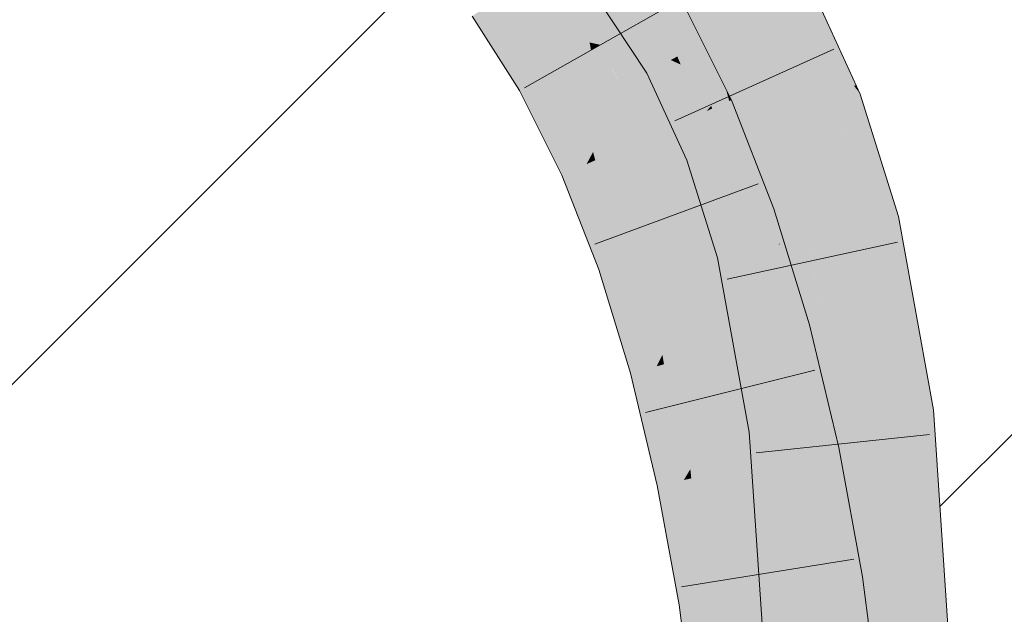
# Model space of a CAD drawing. Extents: x -420 to 300, y 62 to 1162.
# Tile 91 of 256: x 169.969 to 171.295, y 720.795 to 721.596. Entities that reach past the tile are written whole.
import ezdxf
from ezdxf.lldxf.tags import DXFTag

# ---------------------------------------------------------------- set-up
doc = ezdxf.new("R2010")
doc.units = 0
doc.layers.get('0').update_dxf_attribs({"lineweight": 35})
for name, color, linetype, lineweight, true_color in [('E_Detail_Beschriftung', 7, 'Continuous', 13, 0x009900), ('E_Detail_Wandschraffur', 7, 'Continuous', 5, 0xc0c0c0), ('E_Leerrohr 25-A06G9FCX8I', 7, 'Continuous', 9, 0xff8000), ('E_Leerrohr 25-Shading', 7, 'Continuous', 9, 0xff8000)]:
    doc.layers.add(name, color=color, linetype=linetype, lineweight=lineweight, true_color=true_color)
doc.styles.get("Standard").update_dxf_attribs({"font": 'ARIALN.TTF'})
tags = doc.linetypes.add('fein_strichliert', pattern=[4, 1, -2, 1]).pattern_tags.tags
tags[8:9] = [DXFTag(74, 4), DXFTag(75, 0), DXFTag(340, '0'), DXFTag(46, 0.0), DXFTag(50, 0.0), DXFTag(44, 0.0), DXFTag(45, 0.0)]
tags[6:7] = [DXFTag(74, 4), DXFTag(75, 0), DXFTag(340, '0'), DXFTag(46, 0.0), DXFTag(50, 0.0), DXFTag(44, 0.0), DXFTag(45, 0.0)]
tags[4:5] = [DXFTag(74, 4), DXFTag(75, 0), DXFTag(340, '0'), DXFTag(46, 0.0), DXFTag(50, 0.0), DXFTag(44, 0.0), DXFTag(45, 0.0)]

# ---------------------------------------------------------------- blocks, each defined once
blk = doc.blocks.new('Shading-A06G9EZD8I', base_point=(169.7832, 721.9892))
at = {"layer": 'E_Leerrohr 25-Shading', "color": 31, "true_color": 0xfabd7f}
for points in [[(170.9231, 721.5842), (171.0005, 721.6269), (170.8461, 721.7009), (170.9166, 721.7543)], [(170.751, 721.7258), (170.6795, 721.6738), (170.8279, 721.6053), (170.751, 721.5618)], [(170.8736, 721.5568), (170.9231, 721.5842), (170.8198, 721.681), (170.8461, 721.7009)], [(170.8198, 721.681), (170.8059, 721.6705), (170.8736, 721.5568), (170.8624, 721.5506)], [(170.6287, 721.5894), (170.6795, 721.6738), (170.6182, 721.6292)], [(170.6287, 721.5894), (170.7365, 721.5651), (170.6795, 721.6738), (170.732, 721.5915)], [(170.8545, 721.5463), (170.7946, 721.6619), (170.8513, 721.5444), (170.7869, 721.6561)], [(170.8624, 721.5506), (170.8059, 721.6705), (170.8545, 721.5463), (170.7946, 721.6619)], [(170.8458, 721.5414), (170.8458, 721.5414), (170.7756, 721.6476), (170.8354, 721.566)], [(170.7756, 721.6476), (170.8354, 721.566), (170.8192, 721.6), (170.8262, 721.5878)], [(170.6182, 721.6292), (170.608, 721.6218), (170.6287, 721.5894)], [(170.9231, 721.5842), (170.968, 721.4864), (171.0005, 721.6269), (171.0583, 721.5012)], [(170.8279, 721.6053), (170.751, 721.5618), (170.894, 721.4727), (170.8132, 721.437)], [(170.674, 721.5184), (170.7383, 721.5546), (170.6287, 721.5894), (170.7365, 721.5651)], [(170.7365, 721.5651), (170.751, 721.5618), (170.732, 721.5915)], [(170.8354, 721.566), (170.8513, 721.5444), (170.8262, 721.5878)], [(170.9231, 721.5842), (170.8736, 721.5568), (170.968, 721.4864), (170.8851, 721.5237)], [(170.7411, 721.4176), (170.7581, 721.4498), (170.7086, 721.5379), (170.7383, 721.5546)], [(170.7383, 721.5546), (170.751, 721.5618), (170.7365, 721.5651)], [(170.7581, 721.4498), (170.7832, 721.4971), (170.7383, 721.5546), (170.751, 721.5618)], [(170.8458, 721.5414), (170.8513, 721.5444), (170.8354, 721.566)], [(170.8851, 721.5237), (170.8736, 721.5568), (170.8701, 721.5305), (170.8624, 721.5506)], [(170.8513, 721.5444), (170.8458, 721.5414), (170.8546, 721.5374)], [(170.9017, 721.4194), (170.8932, 721.4493), (170.8458, 721.5414)], [(170.8458, 721.5414), (170.8932, 721.4493), (170.8872, 721.4694), (170.888, 721.4675)], [(170.8458, 721.5414), (170.8872, 721.4694), (170.8546, 721.5374)], [(170.8592, 721.5353), (170.8545, 721.5463), (170.8546, 721.5374), (170.8513, 721.5444)], [(170.8701, 721.5305), (170.8624, 721.5506), (170.8592, 721.5353), (170.8545, 721.5463)], [(170.674, 721.5184), (170.7324, 721.4012), (170.7086, 721.5379), (170.7411, 721.4176)], [(170.8872, 721.4694), (170.8592, 721.5353), (170.8546, 721.5374)], [(170.911, 721.423), (170.8701, 721.5305), (170.9075, 721.4216), (170.8592, 721.5353)], [(170.9188, 721.426), (170.8851, 721.5237), (170.911, 721.423), (170.8701, 721.5305)], [(170.968, 721.4864), (170.8851, 721.5237), (170.9746, 721.4473), (170.9188, 721.426)], [(170.7919, 721.4276), (170.7832, 721.4971), (170.7647, 721.4155), (170.7581, 721.4498)], [(170.8132, 721.437), (170.7832, 721.4971), (170.7919, 721.4276)], [(170.968, 721.4864), (170.9843, 721.451), (171.0583, 721.5012), (171.0668, 721.4825)], [(170.9746, 721.4473), (170.9843, 721.451), (170.968, 721.4864)], [(171.0308, 721.3027), (171.1169, 721.3226), (170.9843, 721.451), (171.0668, 721.4825)], [(170.894, 721.4727), (170.8132, 721.437), (170.9502, 721.329), (170.8667, 721.3)], [(170.8932, 721.4493), (170.9075, 721.4216), (170.888, 721.4675)], [(170.7647, 721.4155), (170.7581, 721.4498), (170.7441, 721.4064), (170.7411, 721.4176)], [(170.9017, 721.4194), (170.9075, 721.4216), (170.8932, 721.4493)], [(170.9836, 721.4507), (170.9746, 721.4473), (170.9926, 721.294), (170.988, 721.3177)], [(171.0105, 721.2981), (171.0308, 721.3027), (170.9836, 721.4507), (170.9843, 721.451)], [(170.9836, 721.4507), (170.9926, 721.294), (171.0105, 721.2981)], [(170.8068, 721.3235), (170.8339, 721.384), (170.7919, 721.4276), (170.8132, 721.437)], [(170.9746, 721.4473), (170.9188, 721.426), (170.9905, 721.2935), (170.9575, 721.2859)], [(170.7911, 721.2886), (170.8068, 721.3235), (170.7647, 721.4155), (170.7919, 721.4276)], [(170.9412, 721.3257), (170.911, 721.423), (170.9075, 721.4216)], [(170.9575, 721.2859), (170.9188, 721.426), (170.9538, 721.285), (170.911, 721.423)], [(170.7411, 721.4176), (170.7324, 721.4012), (170.7441, 721.4064)], [(170.7647, 721.4155), (170.7441, 721.4064), (170.7911, 721.2886), (170.7832, 721.2711)], [(170.9017, 721.4194), (170.938, 721.3259), (170.9075, 721.4216), (170.9355, 721.3419)], [(170.9446, 721.2829), (170.938, 721.3259), (170.9017, 721.4194)], [(170.7441, 721.4064), (170.7324, 721.4012), (170.7832, 721.2711)], [(170.8414, 721.2912), (170.8339, 721.384), (170.8128, 721.2813), (170.8068, 721.3235)], [(170.8667, 721.3), (170.8339, 721.384), (170.8414, 721.2912)], [(170.9502, 721.329), (170.8667, 721.3), (170.9974, 721.1752), (170.9121, 721.152)], [(170.938, 721.3259), (170.9538, 721.285), (170.9355, 721.3419), (170.9412, 721.3257)], [(170.8128, 721.2813), (170.8068, 721.3235), (170.794, 721.2748), (170.7911, 721.2886)], [(170.9446, 721.2829), (170.9538, 721.285), (170.938, 721.3259)], [(170.988, 721.3177), (170.9905, 721.2935), (170.9926, 721.294)], [(171.0755, 721.055), (171.1633, 721.0656), (171.0308, 721.3027), (171.1169, 721.3226)], [(171.0308, 721.3027), (171.0105, 721.2981), (171.0344, 721.2826), (171.0116, 721.2883)], [(170.8345, 721.1443), (170.8521, 721.1792), (170.8128, 721.2813), (170.8414, 721.2912)], [(170.8521, 721.1792), (170.8842, 721.2432), (170.8414, 721.2912), (170.8667, 721.3)], [(170.9905, 721.2935), (170.9575, 721.2859), (170.9988, 721.0887)], [(170.9926, 721.294), (170.9905, 721.2935), (170.9928, 721.2929)], [(171.0248, 721.0489), (170.9928, 721.2929), (170.9957, 721.1658), (170.9905, 721.2935)], [(171.0116, 721.2883), (171.0105, 721.2981), (170.9928, 721.2929), (170.9926, 721.294)], [(171.0382, 721.0505), (171.0116, 721.2883), (171.0248, 721.0489), (170.9928, 721.2929)], [(170.7911, 721.2886), (170.7832, 721.2711), (170.794, 721.2748)], [(170.8128, 721.2813), (170.794, 721.2748), (170.8345, 721.1443), (170.8268, 721.1288)], [(170.9446, 721.2829), (170.9683, 721.2255), (170.9538, 721.285)], [(170.9846, 721.1133), (170.9446, 721.2829), (170.9877, 721.0449)], [(170.9446, 721.2829), (170.9846, 721.1133), (170.9683, 721.2255), (170.9834, 721.1415)], [(170.9683, 721.2255), (170.9575, 721.2859), (170.9538, 721.285)], [(170.9816, 721.1707), (170.9575, 721.2859), (170.9683, 721.2255)], [(171.0344, 721.2826), (171.0116, 721.2883), (171.0559, 721.0526), (171.0382, 721.0505)], [(171.0559, 721.0526), (171.0755, 721.055), (171.0344, 721.2826)], [(170.794, 721.2748), (170.7832, 721.2711), (170.8268, 721.1288)], [(170.8879, 721.1454), (170.8842, 721.2432), (170.8562, 721.1368), (170.8521, 721.1792)], [(170.9121, 721.152), (170.8842, 721.2432), (170.8879, 721.1454)], [(170.9822, 721.1678), (170.9816, 721.1707), (170.9834, 721.1415), (170.9683, 721.2255)], [(170.8562, 721.1368), (170.8521, 721.1792), (170.8366, 721.1315), (170.8345, 721.1443)], [(171.0178, 721.09), (170.9974, 721.1752), (170.9284, 721.0839), (170.9121, 721.152)], [(171.0005, 721.0459), (170.9988, 721.0887), (170.9834, 721.1415), (170.9822, 721.1678)], [(171.0141, 721.0475), (170.9957, 721.1658), (171.0086, 721.0469), (170.9982, 721.1044)], [(171.0248, 721.0489), (170.9957, 721.1658), (171.0141, 721.0475)], [(170.8345, 721.1443), (170.8268, 721.1288), (170.8366, 721.1315)], [(170.8879, 721.1454), (170.8562, 721.1368), (170.8914, 721.077), (170.8708, 721.0024)], [(170.8914, 721.077), (170.9121, 721.152), (170.8879, 721.1454)], [(170.9121, 721.152), (170.8914, 721.077), (170.9253, 721.0789), (170.894, 721.0266)], [(170.9121, 721.152), (170.9253, 721.0789), (170.9252, 721.0971)], [(170.8366, 721.1315), (170.8268, 721.1288), (170.8634, 720.9756)], [(170.8708, 721.0024), (170.8562, 721.1368), (170.8634, 720.9756), (170.8366, 721.1315)], [(170.9846, 721.1133), (171.0005, 721.0459), (170.9834, 721.1415)], [(170.9878, 721.0444), (171.0005, 721.0459), (170.9877, 721.0449), (170.9846, 721.1133)], [(171.0086, 721.0469), (170.9982, 721.1044), (171.0076, 721.0468), (170.9988, 721.0887)], [(170.9253, 721.0789), (170.9284, 721.0839), (170.9252, 721.0971)], [(170.894, 721.0266), (170.8914, 721.077), (170.8721, 720.9902), (170.8708, 721.0024)], [(170.9258, 720.9888), (170.9253, 721.0789), (170.8962, 720.9825), (170.894, 721.0266)], [(170.9347, 720.9907), (170.9284, 721.0839), (170.9258, 720.9888), (170.9253, 721.0789)], [(171.0364, 721.012), (171.0178, 721.09), (170.9499, 720.9938), (170.9284, 721.0839)], [(170.9499, 720.9938), (170.9284, 721.0839), (170.9347, 720.9907)], [(170.9988, 721.0887), (171.0005, 721.0459), (171.0076, 721.0468)], [(171.094, 720.7806), (171.1824, 720.7799), (171.0755, 721.055), (171.1633, 721.0656)], [(171.0419, 720.9838), (171.0382, 721.0505), (171.0314, 720.9615), (171.0248, 721.0489)], [(171.0559, 721.0526), (171.0382, 721.0505), (171.0573, 721.0163), (171.0419, 720.9838)], [(171.0573, 721.0163), (171.0755, 721.055), (171.0559, 721.0526)], [(171.0755, 721.055), (171.0573, 721.0163), (171.094, 720.7806), (171.0661, 720.7809)], [(170.9878, 721.0444), (170.9982, 720.8911), (171.0005, 721.0459)], [(171.0181, 720.9716), (171.0086, 721.0469), (170.9982, 720.8911), (171.0005, 721.0459)], [(171.0241, 720.9461), (171.0141, 721.0475), (171.0219, 720.9413), (171.0086, 721.0469)], [(171.0314, 720.9615), (171.0248, 721.0489), (171.0241, 720.9461), (171.0141, 721.0475)], [(170.8962, 720.9825), (170.894, 721.0266), (170.8734, 720.9778), (170.8721, 720.9902)], [(171.0364, 721.012), (170.9499, 720.9938), (171.0679, 720.8397), (170.9806, 720.8264)], [(171.0661, 720.7809), (171.0573, 721.0163), (171.0533, 720.781), (171.0419, 720.9838)], [(170.8708, 721.0024), (170.8634, 720.9756), (170.8721, 720.9902)], [(170.8721, 720.9902), (170.8634, 720.9756), (170.8734, 720.9778)], [(170.9285, 720.8184), (170.9258, 720.9888), (170.9065, 720.8151), (170.8962, 720.9825)], [(170.9418, 720.8204), (170.9347, 720.9907), (170.9285, 720.8184), (170.9258, 720.9888)], [(170.9418, 720.8204), (170.9499, 720.9938), (170.9347, 720.9907)], [(170.9418, 720.8204), (170.9612, 720.8234), (170.9499, 720.9938), (170.9639, 720.9173)], [(170.8734, 720.9778), (170.8634, 720.9756), (170.8932, 720.813)], [(170.9065, 720.8151), (170.8962, 720.9825), (170.8932, 720.813), (170.8734, 720.9778)], [(171.0181, 720.9716), (170.9982, 720.8911), (171.0151, 720.9271)], [(171.0219, 720.9413), (171.0181, 720.9716), (171.0151, 720.9271)], [(171.0533, 720.781), (171.0419, 720.9838), (171.0449, 720.7811), (171.0314, 720.9615)], [(171.0449, 720.7811), (171.0314, 720.9615), (171.0405, 720.7811), (171.0241, 720.9461)], [(171.0351, 720.8348), (171.0241, 720.9461), (171.0219, 720.9413)], [(171.0107, 720.8586), (171.0405, 720.7811), (171.0219, 720.9413), (171.0351, 720.8348)], [(171.0107, 720.8586), (171.0219, 720.9413), (171.0151, 720.9271)], [(170.9982, 720.8911), (171.0107, 720.8586), (171.0151, 720.9271)], [(170.9612, 720.8234), (170.9806, 720.8264), (170.9639, 720.9173)], [(171.0056, 720.7814), (171.0107, 720.8586), (170.9982, 720.8911)], [(171.0056, 720.7814), (171.0405, 720.7811), (171.0107, 720.8586)], [(171.0679, 720.8397), (170.9806, 720.8264), (171.0993, 720.5995), (171.0114, 720.5901)], [(170.957, 720.5844), (171.0114, 720.5901), (170.9612, 720.8234), (170.9806, 720.8264)], [(170.9065, 720.8151), (170.8932, 720.813), (170.9235, 720.5809)], [(170.9348, 720.582), (170.9285, 720.8184), (170.9235, 720.5809), (170.9065, 720.8151)], [(170.9455, 720.5832), (170.9418, 720.8204), (170.9348, 720.582), (170.9285, 720.8184)], [(170.9455, 720.5832), (170.957, 720.5844), (170.9418, 720.8204), (170.9612, 720.8234)]]:
    blk.add_solid(points, dxfattribs=at)
at = {"layer": 'E_Leerrohr 25-Shading', "color": 43, "true_color": 0xd7ab7f}
for points in [[(170.817, 721.5255), (170.8458, 721.5414), (170.7583, 721.6345), (170.7756, 721.6476)], [(170.7464, 721.6255), (170.8137, 721.5237), (170.7583, 721.6345), (170.817, 721.5255)], [(171.0199, 721.6376), (171.0005, 721.6269), (171.0748, 721.5299)], [(171.0957, 721.5073), (171.0325, 721.6447), (171.0748, 721.5299), (171.0199, 721.6376)], [(170.6287, 721.5894), (170.608, 721.6218), (170.6421, 721.5004), (170.5784, 721.6003)], [(170.9002, 721.4797), (170.9201, 721.5023), (170.8537, 721.6198), (170.8598, 721.6233)], [(171.0583, 721.5012), (171.087, 721.5059), (171.0005, 721.6269), (171.0748, 721.5299)], [(170.8279, 721.6053), (170.8695, 721.5219), (170.8344, 721.6089)], [(170.8695, 721.5219), (170.8537, 721.6198), (170.8344, 721.6089)], [(170.8695, 721.5219), (170.894, 721.4727), (170.8537, 721.6198), (170.9002, 721.4797)], [(170.6676, 721.5148), (170.6287, 721.5894), (170.6508, 721.5052), (170.6287, 721.5893)], [(170.6713, 721.5168), (170.674, 721.5184), (170.6361, 721.5753), (170.6287, 721.5894)], [(170.6287, 721.5893), (170.6421, 721.5004), (170.6508, 721.5052)], [(170.6676, 721.5148), (170.6713, 721.5168), (170.6361, 721.5753)], [(170.8361, 721.475), (170.8458, 721.5414), (170.817, 721.5255)], [(170.8361, 721.475), (170.8675, 721.4063), (170.8458, 721.5414), (170.9017, 721.4194)], [(171.087, 721.5059), (171.0925, 721.5068), (171.0748, 721.5299)], [(171.0957, 721.5073), (171.0748, 721.5299), (171.0925, 721.5068)], [(170.7169, 721.3943), (170.6676, 721.5148), (170.6586, 721.4673), (170.6508, 721.5052)], [(170.7169, 721.3943), (170.7239, 721.3975), (170.6676, 721.5148), (170.6713, 721.5168)], [(170.6713, 721.5168), (170.7239, 721.3975), (170.674, 721.5184), (170.7298, 721.4)], [(170.7298, 721.4), (170.7324, 721.4012), (170.674, 721.5184)], [(170.8137, 721.5237), (170.8361, 721.475), (170.817, 721.5255)], [(170.6508, 721.5052), (170.6421, 721.5004), (170.6586, 721.4673)], [(170.9245, 721.4861), (170.9201, 721.5023), (170.9015, 721.476), (170.9002, 721.4797)], [(170.9275, 721.4875), (170.9201, 721.5023), (170.9245, 721.4861)], [(171.101, 721.4957), (171.0925, 721.5068), (171.0688, 721.4833), (171.0583, 721.5012)], [(171.0925, 721.5068), (171.101, 721.4957), (171.0957, 721.5073)], [(171.0583, 721.5012), (171.0668, 721.4825), (171.0688, 721.4833)], [(171.132, 721.3261), (171.1526, 721.3308), (171.0688, 721.4833), (171.101, 721.4957)], [(170.9002, 721.4797), (170.894, 721.4727), (170.9015, 721.476)], [(170.9015, 721.476), (170.894, 721.4727), (170.9243, 721.3954)], [(170.959, 721.3321), (170.9245, 721.4861), (170.9243, 721.3954), (170.9015, 721.476)], [(170.9848, 721.341), (170.9275, 721.4875), (170.959, 721.3321), (170.9245, 721.4861)], [(171.0688, 721.4833), (171.0668, 721.4825), (171.1249, 721.3245), (171.0705, 721.4708)], [(171.0688, 721.4833), (171.1249, 721.3245), (171.132, 721.3261)], [(170.7169, 721.3943), (170.6586, 721.4673), (170.6989, 721.3864)], [(171.0705, 721.4708), (171.1169, 721.3226), (171.1249, 721.3245)], [(170.909, 721.2747), (170.9446, 721.2829), (170.8675, 721.4063), (170.9017, 721.4194)], [(170.7592, 721.2627), (170.7661, 721.2651), (170.7169, 721.3943), (170.7239, 721.3975)], [(170.7239, 721.3975), (170.7661, 721.2651), (170.7298, 721.4), (170.7753, 721.2682)], [(170.7298, 721.4), (170.7753, 721.2682), (170.7324, 721.4012), (170.7808, 721.2702)], [(170.7808, 721.2702), (170.7832, 721.2711), (170.7324, 721.4012)], [(170.959, 721.3321), (170.9243, 721.3954), (170.9502, 721.329)], [(170.7169, 721.3943), (170.6989, 721.3864), (170.7592, 721.2627), (170.7487, 721.259)], [(170.959, 721.3321), (170.9502, 721.329), (170.9736, 721.2528)], [(170.9974, 721.1752), (170.9919, 721.3181), (170.959, 721.3321), (170.9848, 721.341)], [(170.9974, 721.1752), (170.959, 721.3321), (170.9736, 721.2528)], [(171.1934, 721.0693), (171.1996, 721.07), (171.132, 721.3261), (171.1526, 721.3308)], [(171.0328, 721.1848), (170.9919, 721.3181), (171.0098, 721.1785)], [(170.9919, 721.3181), (170.9974, 721.1752), (171.0098, 721.1785)], [(171.1713, 721.0666), (171.1515, 721.1973), (171.1169, 721.3226), (171.1249, 721.3245)], [(171.1713, 721.0666), (171.1169, 721.3226), (171.1227, 721.2903)], [(171.1515, 721.1973), (171.132, 721.3261), (171.1249, 721.3245)], [(171.1787, 721.0675), (171.132, 721.3261), (171.1515, 721.1973)], [(171.1787, 721.0675), (171.1843, 721.0682), (171.132, 721.3261), (171.1343, 721.3165)], [(171.1343, 721.3165), (171.1843, 721.0682), (171.1697, 721.1686), (171.1888, 721.0687)], [(171.1227, 721.2903), (171.1633, 721.0656), (171.1713, 721.0666)], [(170.9514, 721.04), (170.9878, 721.0444), (170.909, 721.2747), (170.9446, 721.2829)], [(170.7592, 721.2627), (170.7487, 721.259), (170.795, 721.1202), (170.7915, 721.1193)], [(170.795, 721.1202), (170.7981, 721.1211), (170.7592, 721.2627), (170.7661, 721.2651)], [(170.7661, 721.2651), (170.7981, 721.1211), (170.7753, 721.2682), (170.8108, 721.1245)], [(170.8108, 721.1245), (170.8268, 721.1288), (170.7753, 721.2682), (170.7832, 721.2711)], [(171.1515, 721.1973), (171.1713, 721.0666), (171.1787, 721.0675)], [(171.0183, 721.09), (171.0548, 721.0925), (171.0098, 721.1785), (171.0328, 721.1848)], [(170.9974, 721.1752), (171.0178, 721.09), (171.0098, 721.1785), (171.0183, 721.09)], [(171.1697, 721.1686), (171.1888, 721.0687), (171.1832, 721.1121), (171.1909, 721.069)], [(170.795, 721.1202), (170.7915, 721.1193), (170.8117, 721.0346)], [(170.7981, 721.1211), (170.795, 721.1202), (170.8079, 721.0543)], [(170.8117, 721.0346), (170.8634, 720.9756), (170.7981, 721.1211), (170.8268, 721.1288)], [(170.8117, 721.0346), (170.7981, 721.1211), (170.8079, 721.0543)], [(171.1832, 721.1121), (171.1909, 721.069), (171.1858, 721.1013), (171.1912, 721.069)], [(171.0548, 721.0925), (171.0178, 721.09), (171.0567, 721.0844), (171.0594, 721.0361)], [(171.1912, 721.069), (171.1934, 721.0693), (171.1858, 721.1013)], [(171.0416, 721.0131), (171.0604, 721.017), (171.0178, 721.09), (171.0594, 721.0361)], [(171.0178, 721.09), (171.0364, 721.012), (171.0416, 721.0131)], [(171.0594, 721.0361), (171.0722, 721.0195), (171.0567, 721.0844)], [(171.1713, 721.0666), (171.1633, 721.0656), (171.1747, 721.0233)], [(171.1747, 721.0233), (171.1633, 721.0656), (171.1939, 720.7798), (171.1824, 720.7799)], [(171.1787, 721.0675), (171.1713, 721.0666), (171.1844, 720.9874), (171.1747, 721.0233)], [(171.1844, 720.9874), (171.1909, 720.9631), (171.1787, 721.0675), (171.1843, 721.0682)], [(171.1843, 721.0682), (171.1909, 720.9631), (171.1888, 721.0687), (171.1953, 720.947)], [(171.1888, 721.0687), (171.1953, 720.947), (171.1909, 721.069), (171.1964, 720.943)], [(171.1964, 720.943), (171.212, 720.8851), (171.1909, 721.069), (171.1934, 721.0693)], [(171.1934, 721.0693), (171.2048, 720.9563), (171.1996, 721.07), (171.2072, 720.9563)], [(170.9514, 721.04), (170.9982, 720.8911), (170.9878, 721.0444)], [(170.9982, 720.8911), (170.9514, 721.04), (170.9965, 720.7815), (170.969, 720.7817)], [(170.8634, 720.9756), (170.8117, 721.0346), (170.8275, 720.9681)], [(171.0604, 721.017), (171.0722, 721.0195), (171.0594, 721.0361)], [(171.063, 720.9249), (171.0416, 721.0131), (171.065, 720.856), (171.0364, 721.012)], [(171.0831, 720.842), (171.0722, 721.0195), (171.0416, 721.0131)], [(171.0831, 720.842), (171.0874, 720.8427), (171.0722, 721.0195), (171.0862, 720.9429)], [(171.1844, 720.9874), (171.1747, 721.0233), (171.1992, 720.7798), (171.1939, 720.7798)], [(171.1992, 720.7798), (171.2026, 720.7797), (171.1844, 720.9874), (171.1909, 720.9631)], [(170.8634, 720.9756), (170.8275, 720.9681), (170.8932, 720.813), (170.857, 720.8075)], [(171.1909, 720.9631), (171.2026, 720.7797), (171.1953, 720.947), (171.2042, 720.7797)], [(171.1953, 720.947), (171.1999, 720.8602), (171.1964, 720.943)], [(171.2048, 720.9563), (171.212, 720.8851), (171.2072, 720.9563)], [(171.0874, 720.8427), (171.1041, 720.8452), (171.0862, 720.9429)], [(171.1999, 720.8602), (171.212, 720.8851), (171.1964, 720.943)], [(171.0831, 720.842), (171.063, 720.9249), (171.0679, 720.8397), (171.065, 720.856)], [(170.9982, 720.8911), (170.9965, 720.7815), (171.0029, 720.7814)], [(171.0029, 720.7814), (171.0056, 720.7814), (170.9982, 720.8911)], [(171.1999, 720.8602), (171.2042, 720.7797), (171.212, 720.8851), (171.219, 720.7796)], [(171.0871, 720.8194), (171.0831, 720.842), (171.0855, 720.7049), (171.0679, 720.8397)], [(171.1357, 720.6033), (171.1041, 720.8452), (171.1258, 720.6023), (171.0831, 720.842)], [(170.8932, 720.813), (170.857, 720.8075), (170.9235, 720.5809), (170.8871, 720.577)], [(171.1258, 720.6023), (171.0871, 720.8194), (171.0993, 720.5995), (171.0855, 720.7049)]]:
    blk.add_solid(points, dxfattribs=at)
blk = doc.blocks.new('Referenz-A06G9FCZ8I')
at = {"layer": 'E_Detail_Wandschraffur', "linetype": 'fein_strichliert', "ltscale": 0.13}
blk.add_line((169.4274, 720.5732), (170.5205, 721.6663), dxfattribs=at)
at = {"layer": 'E_Detail_Wandschraffur', "linetype": 'ByBlock', "ltscale": 0.13}
blk.add_line((171.2083, 720.9399), (171.6923, 721.4239), dxfattribs=at)
at = {"layer": 'E_Leerrohr 25-A06G9FCX8I', "linetype": 'Continuous', "ltscale": 0.13}
for p, q in [((171.101, 721.4956), (171.0325, 721.6446)), ((170.8137, 721.5237), (170.7464, 721.6255)), ((170.8598, 721.6233), (170.9275, 721.4875)), ((170.6487, 721.504), (170.8533, 721.6196)), ((170.5784, 721.6003), (170.6421, 721.5004)), ((171.0653, 721.5562), (170.8512, 721.4593)), ((170.8675, 721.4063), (170.8137, 721.5237)), ((170.6421, 721.5004), (170.6989, 721.3864)), ((171.1526, 721.3308), (171.101, 721.4956)), ((170.9275, 721.4875), (170.9848, 721.341)), ((170.9089, 721.2747), (170.8675, 721.4063)), ((170.6989, 721.3864), (170.7487, 721.259)), ((170.7433, 721.2933), (170.9636, 721.3748)), ((170.9848, 721.341), (171.0328, 721.1848)), ((171.1996, 721.07), (171.1526, 721.3308)), ((171.1513, 721.2959), (170.9216, 721.2463)), ((170.9514, 721.04), (170.9089, 721.2747)), ((170.7487, 721.259), (170.7915, 721.1193)), ((171.0328, 721.1848), (171.0722, 721.0195)), ((170.7915, 721.1193), (170.8276, 720.9681)), ((170.8117, 721.0665), (171.0398, 721.1234)), ((171.219, 720.7796), (171.1996, 721.07)), ((170.969, 720.7817), (170.9514, 721.04)), ((171.1944, 721.0371), (170.9607, 721.0122)), ((171.0722, 721.0195), (171.1041, 720.8452)), ((170.8276, 720.9681), (170.857, 720.8075)), ((170.8602, 720.8316), (171.0922, 720.8688)), ((171.1041, 720.8452), (171.1357, 720.6033)), ((170.857, 720.8075), (170.8871, 720.577))]:
    blk.add_line(p, q, dxfattribs=at)
at = {"layer": 'E_Detail_Beschriftung', "linetype": 'Continuous', "ltscale": 0.13, "insert": (163.4987, 721.5137), "char_height": 1.4, "attachment_point": 1}
blk.add_mtext('{\\fArial Narrow;Endtülle}', dxfattribs=at)

msp = doc.modelspace()

# ---------------------------------------------------------------- block references
at = {"color": 8, "lineweight": 25, "ltscale": 0.25, "true_color": 0x808080}
msp.add_blockref('Referenz-A06G9FCZ8I', (0, 0), dxfattribs=at)
msp.add_blockref('Shading-A06G9EZD8I', (169.7832, 721.9892))

doc.saveas('drawing.dxf')
